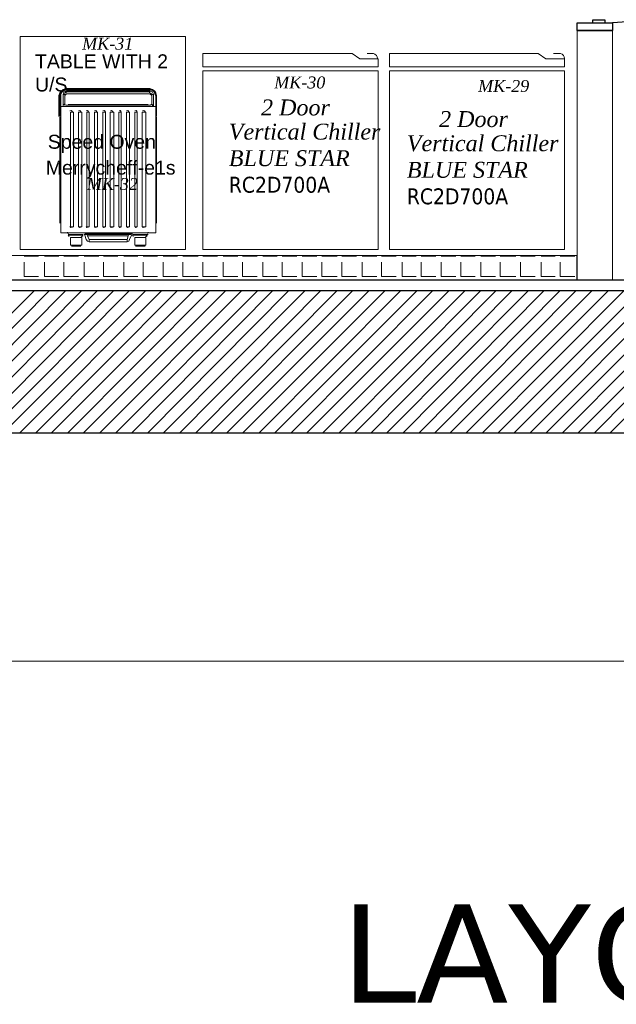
# Model space of a CAD drawing. Header units: millimetres. Extents: x 140304 to 319987, y -10756 to 142544.
# Tile 104 of 203: x 150211 to 152732, y 84516 to 88677. Entities that reach past the tile are written whole.
import ezdxf

# ---------------------------------------------------------------- set-up
doc = ezdxf.new("R2010")
doc.units = ezdxf.units.MM
doc.header["$LTSCALE"] = 10
doc.layers.get('0').update_dxf_attribs({"linetype": 'CONTINUOUS'})
doc.layers.get('Defpoints').update_dxf_attribs({"color": 253, "linetype": 'CONTINUOUS'})
for name, color, linetype, lineweight in [('A wall', 1, 'CONTINUOUS', 15), ('EQUIPMENT', 13, 'CONTINUOUS', 18), ('T', 2, 'CONTINUOUS', 20)]:
    doc.layers.add(name, color=color, linetype=linetype, lineweight=lineweight)
doc.layers.add('hatch', color=7, linetype='CONTINUOUS', lineweight=0, true_color=0x919191)
doc.layers.add('TEXT', color=150, linetype='CONTINUOUS')
doc.styles.get("Standard").update_dxf_attribs({"font": 'verdana.ttf'})

msp = doc.modelspace()

# ---------------------------------------------------------------- linework, layer by layer
for points in [[(152566.6, 88664), (152716.4, 88664)], [(152566.6, 88631.4), (152566.6, 88664)], [(152633.3, 88664), (152633.3, 88677.4)], [(152633.3, 88677.4), (152683.8, 88677.4)], [(152683.8, 88677.4), (152683.8, 88664)], [(152818.7, 88671.4), (152716.4, 88664)], [(152716.4, 88664), (152716.4, 88631.4)], [(152566.6, 88631.4), (152716.4, 88631.4)], [(152716.4, 88631.4), (152566.6, 88631.4)], [(152566.6, 87578.4), (152566.6, 87680.7)], [(144273.2, 87578.4), (155534.3, 87578.4)], [(152566.6, 87578.4), (152716.4, 87578.4)], [(140828, 87532.4), (159965.8, 87532.4)], [(152815.8, 86930.3), (149762.1, 86930.3)]]:
    msp.add_lwpolyline(points)
at = {"layer": 'A wall', "ltscale": 0.25}
for points in [[(152716.4, 88631.4), (152566.6, 88631.4)], [(152566.6, 88631.4), (152566.6, 87578.4)], [(152716.4, 87578.4), (152716.4, 88631.4)], [(152566.6, 87680.7), (141919.5, 87680.7)], [(141817.2, 87578.4), (152566.6, 87578.4)], [(140828, 87532.4), (159965.8, 87532.4)], [(152815.8, 86930.3), (149762.1, 86930.3)]]:
    msp.add_lwpolyline(points, dxfattribs=at)
at = {"layer": 'EQUIPMENT'}
for points in [[(150213, 87705.9), (150213, 88606.2)], [(150213, 88606.2), (150911.4, 88606.2)], [(150911.4, 88606.2), (150911.4, 87705.9)], [(150985.6, 88478.6), (150985.6, 88535)], [(150985.6, 88535), (151616, 88535)], [(151616, 88535), (151648.6, 88511.3)], [(151679.7, 88535), (151702, 88535)], [(151706.4, 88535), (151699, 88535)], [(151712.3, 88532), (151706.4, 88535)], [(151718.3, 88526.2), (151712.3, 88532)], [(151721.2, 88520.2), (151718.3, 88526.2)], [(151722.7, 88512.8), (151721.2, 88520.2)], [(151773.2, 88478.6), (151773.2, 88535)], [(151773.2, 88535), (152402, 88535)], [(152402, 88535), (152434.7, 88511.3)], [(152467.3, 88535), (152491, 88535)], [(152496.9, 88535), (152489.5, 88535)], [(152502.8, 88532), (152496.9, 88535)], [(152508.8, 88526.2), (152502.8, 88532)], [(152511.8, 88520.2), (152508.8, 88526.2)], [(152513.2, 88512.8), (152511.8, 88520.2)], [(151725.7, 88478.6), (150985.6, 88478.6)], [(151648.6, 88511.3), (151725.7, 88511.3)], [(151725.7, 88511.3), (151725.7, 88478.6)], [(152513.2, 88478.6), (151773.2, 88478.6)], [(152434.7, 88511.3), (152513.2, 88511.3)], [(152513.2, 88511.3), (152513.2, 88478.6)], [(151725.7, 88460.8), (150985.6, 88460.8)], [(150985.6, 88460.8), (150985.6, 87705.9)], [(151725.7, 87705.9), (151725.7, 88460.8)], [(152513.2, 88460.8), (151773.2, 88460.8)], [(151773.2, 88460.8), (151773.2, 87705.9)], [(152513.2, 87705.9), (152513.2, 88460.8)], [(150380.6, 88368.9), (150377.5, 88357.1)], [(150377.5, 88357.1), (150377.5, 88268)], [(150388, 88374.8), (150380.6, 88368.9)], [(150388, 88374.8), (150380.6, 88364.5)], [(150380.6, 88364.5), (150380.6, 88354)], [(150380.6, 88354), (150380.6, 88268)], [(150385, 88364.5), (150390.9, 88371.9)], [(150385, 88354), (150385, 88364.5)], [(150385, 88268), (150385, 88354)], [(150395.4, 88382.3), (150388, 88374.8)], [(150398.3, 88382.3), (150388, 88374.8)], [(150390.9, 88371.9), (150398.3, 88379.3)], [(150405.8, 88386.7), (150395.4, 88382.3)], [(150398.3, 88371.9), (150395.4, 88361.5)], [(150402.8, 88361.5), (150395.4, 88361.5)], [(150395.4, 88361.5), (150395.4, 88311.1)], [(150408.7, 88382.3), (150398.3, 88382.3)], [(150398.3, 88379.3), (150408.7, 88379.3)], [(150408.7, 88374.8), (150398.3, 88371.9)], [(150402.8, 88368.9), (150408.7, 88371.9)], [(150402.8, 88361.5), (150402.8, 88368.9)], [(150402.8, 88357.1), (150408.7, 88364.5)], [(150402.8, 88361.5), (150402.8, 88318.5)], [(150402.8, 88318.5), (150402.8, 88361.5)], [(150761.7, 88386.7), (150405.8, 88386.7)], [(150405.8, 88374.8), (150407.2, 88368.9)], [(150408.7, 88382.3), (150761.7, 88382.3)], [(150761.7, 88379.3), (150408.7, 88379.3)], [(150408.7, 88374.8), (150761.7, 88374.8)], [(150761.7, 88371.9), (150408.7, 88371.9)], [(150408.7, 88364.5), (150761.7, 88364.5)], [(150760.2, 88368.9), (150761.7, 88374.8)], [(150772, 88382.3), (150761.7, 88386.7)], [(150761.7, 88382.3), (150772, 88382.3)], [(150772, 88379.3), (150761.7, 88379.3)], [(150761.7, 88374.8), (150772, 88371.9)], [(150761.7, 88364.5), (150769.1, 88357.1)], [(150769.1, 88361.5), (150764.6, 88368.9)], [(150769.1, 88361.5), (150769.1, 88318.5)], [(150769.1, 88361.5), (150776.5, 88361.5)], [(150769.1, 88318.5), (150769.1, 88361.5)], [(150782.5, 88374.8), (150772, 88382.3)], [(150772, 88382.3), (150782.5, 88374.8)], [(150779.5, 88371.9), (150772, 88379.3)], [(150772, 88371.9), (150776.5, 88361.5)], [(150776.5, 88361.5), (150776.5, 88311.1)], [(150782.5, 88364.5), (150779.5, 88371.9)], [(150786.9, 88368.9), (150782.5, 88374.8)], [(150782.5, 88374.8), (150786.9, 88364.5)], [(150786.9, 88354), (150782.5, 88364.5)], [(150789.9, 88357.1), (150786.9, 88368.9)], [(150786.9, 88364.5), (150789.9, 88354)], [(150786.9, 88268), (150786.9, 88354)], [(150789.9, 88268), (150789.9, 88357.1)], [(150789.9, 88354), (150789.9, 88268)], [(150385, 88311.1), (150782.5, 88311.1)], [(150385, 88311.1), (150385, 88268)], [(150385, 88311.1), (150782.5, 88311.1)], [(150786.9, 88311.1), (150385, 88311.1)], [(150385, 88308.1), (150385, 87777.2)], [(150402.8, 88318.5), (150395.4, 88318.5)], [(150405.8, 88315.5), (150395.4, 88318.5)], [(150395.4, 88318.5), (150405.8, 88315.5)], [(150395.4, 88318.5), (150395.4, 88311.1)], [(150398.3, 88320), (150402.8, 88315.5)], [(150398.3, 88320), (150402.8, 88315.5)], [(150398.3, 88320), (150402.8, 88315.5)], [(150416.1, 88315.5), (150405.8, 88315.5)], [(150405.8, 88315.5), (150416.1, 88315.5)], [(150416.1, 88318.5), (150426.6, 88318.5)], [(150416.1, 88315.5), (150426.6, 88315.5)], [(150416.1, 88315.5), (150426.6, 88315.5)], [(150426.6, 88315.5), (150416.1, 88315.5)], [(150426.6, 88311.1), (150416.1, 88311.1)], [(150416.1, 88311.1), (150462.1, 88311.1)], [(150426.6, 88318.5), (150420.6, 88318.5)], [(150426.6, 88318.5), (150420.6, 88318.5)], [(150462.1, 88318.5), (150426.6, 88318.5)], [(150426.6, 88318.5), (150462.1, 88318.5)], [(150462.1, 88318.5), (150426.6, 88318.5)], [(150426.6, 88315.5), (150462.1, 88315.5)], [(150426.6, 88315.5), (150462.1, 88315.5)], [(150462.1, 88315.5), (150426.6, 88315.5)], [(150462.1, 88311.1), (150426.6, 88311.1)], [(150462.1, 88318.5), (150708.3, 88318.5)], [(150708.3, 88318.5), (150462.1, 88318.5)], [(150462.1, 88315.5), (150469.5, 88315.5)], [(150469.5, 88315.5), (150462.1, 88315.5)], [(150462.1, 88315.5), (150708.3, 88315.5)], [(150466.6, 88311.1), (150705.4, 88311.1)], [(150700.9, 88315.5), (150469.5, 88315.5)], [(150520, 88318.5), (150652, 88318.5)], [(150708.3, 88315.5), (150700.9, 88315.5)], [(150700.9, 88315.5), (150708.3, 88315.5)], [(150708.3, 88318.5), (150740.9, 88318.5)], [(150708.3, 88318.5), (150740.9, 88318.5)], [(150743.9, 88318.5), (150708.3, 88318.5)], [(150708.3, 88315.5), (150743.9, 88315.5)], [(150743.9, 88315.5), (150708.3, 88315.5)], [(150708.3, 88315.5), (150743.9, 88315.5)], [(150743.9, 88311.1), (150708.3, 88311.1)], [(150708.3, 88311.1), (150754.3, 88311.1)], [(150740.9, 88318.5), (150751.3, 88318.5)], [(150740.9, 88318.5), (150751.3, 88318.5)], [(150754.3, 88318.5), (150743.9, 88318.5)], [(150743.9, 88315.5), (150751.3, 88315.5)], [(150754.3, 88315.5), (150743.9, 88315.5)], [(150743.9, 88315.5), (150751.3, 88315.5)], [(150754.3, 88311.1), (150743.9, 88311.1)], [(150754.3, 88315.5), (150764.6, 88315.5)], [(150764.6, 88315.5), (150754.3, 88315.5)], [(150763.2, 88315.5), (150769.1, 88320)], [(150763.2, 88315.5), (150769.1, 88320)], [(150763.2, 88315.5), (150769.1, 88320)], [(150764.6, 88315.5), (150772, 88318.5)], [(150772, 88318.5), (150764.6, 88315.5)], [(150772, 88318.5), (150772, 88311.1)], [(150786.9, 88268), (150786.9, 88311.1)], [(150786.9, 87777.2), (150786.9, 88308.1)], [(150380.6, 88265.1), (150380.6, 87817.2)], [(150380.6, 87817.2), (150380.6, 88265.1)], [(150385, 87820.1), (150385, 88265.1)], [(150429.5, 88293.2), (150423.5, 88291.8)], [(150429.5, 88293.2), (150423.5, 88291.8)], [(150426.6, 88285.9), (150426.6, 87802.4)], [(150426.6, 88285.9), (150438.4, 88285.9)], [(150426.6, 87802.4), (150426.6, 88285.9)], [(150434, 88288.8), (150429.5, 88293.2)], [(150434, 88288.8), (150429.5, 88293.2)], [(150438.4, 87802.4), (150438.4, 88285.9)], [(150438.4, 88285.9), (150438.4, 87802.4)], [(150465.1, 88293.2), (150459.2, 88291.8)], [(150465.1, 88293.2), (150459.2, 88291.8)], [(150459.2, 88285.9), (150459.2, 87802.4)], [(150459.2, 88285.9), (150474, 88285.9)], [(150459.2, 87802.4), (150459.2, 88285.9)], [(150469.5, 88288.8), (150465.1, 88293.2)], [(150469.5, 88288.8), (150465.1, 88293.2)], [(150474, 87802.4), (150474, 88285.9)], [(150474, 88285.9), (150474, 87802.4)], [(150497.7, 88293.2), (150491.8, 88291.8)], [(150497.7, 88293.2), (150491.8, 88291.8)], [(150494.7, 88285.9), (150494.7, 87802.4)], [(150494.7, 88285.9), (150505.1, 88285.9)], [(150494.7, 87802.4), (150494.7, 88285.9)], [(150502.1, 88288.8), (150497.7, 88293.2)], [(150502.1, 88288.8), (150497.7, 88293.2)], [(150505.1, 87802.4), (150505.1, 88285.9)], [(150505.1, 88285.9), (150505.1, 87802.4)], [(150533.3, 88293.2), (150527.4, 88291.8)], [(150533.3, 88293.2), (150527.4, 88291.8)], [(150527.4, 88285.9), (150527.4, 87802.4)], [(150527.4, 88285.9), (150540.7, 88285.9)], [(150527.4, 87802.4), (150527.4, 88285.9)], [(150537.7, 88288.8), (150533.3, 88293.2)], [(150537.7, 88288.8), (150533.3, 88293.2)], [(150540.7, 87802.4), (150540.7, 88285.9)], [(150540.7, 88285.9), (150540.7, 87802.4)], [(150568.9, 88293.2), (150562.9, 88291.8)], [(150568.9, 88293.2), (150562.9, 88291.8)], [(150562.9, 88285.9), (150562.9, 87802.4)], [(150562.9, 88285.9), (150573.4, 88285.9)], [(150562.9, 87802.4), (150562.9, 88285.9)], [(150573.4, 88288.8), (150568.9, 88293.2)], [(150573.4, 88288.8), (150568.9, 88293.2)], [(150573.4, 87802.4), (150573.4, 88285.9)], [(150573.4, 88285.9), (150573.4, 87802.4)], [(150594.1, 88285.9), (150594.1, 87802.4)], [(150594.1, 88285.9), (150608.9, 88285.9)], [(150594.1, 87802.4), (150594.1, 88285.9)], [(150600, 88293.2), (150595.6, 88291.8)], [(150600, 88293.2), (150595.6, 88291.8)], [(150604.5, 88288.8), (150600, 88293.2)], [(150604.5, 88288.8), (150600, 88293.2)], [(150608.9, 87802.4), (150608.9, 88285.9)], [(150608.9, 88285.9), (150608.9, 87802.4)], [(150629.7, 88285.9), (150629.7, 87802.4)], [(150629.7, 88285.9), (150640.1, 88285.9)], [(150629.7, 87802.4), (150629.7, 88285.9)], [(150635.7, 88293.2), (150631.2, 88291.8)], [(150635.7, 88293.2), (150631.2, 88291.8)], [(150640.1, 88288.8), (150635.7, 88293.2)], [(150640.1, 88288.8), (150635.7, 88293.2)], [(150640.1, 87802.4), (150640.1, 88285.9)], [(150640.1, 88285.9), (150640.1, 87802.4)], [(150668.3, 88293.2), (150662.3, 88291.8)], [(150668.3, 88293.2), (150662.3, 88291.8)], [(150662.3, 88285.9), (150662.3, 87802.4)], [(150662.3, 88285.9), (150675.7, 88285.9)], [(150662.3, 87802.4), (150662.3, 88285.9)], [(150672.7, 88288.8), (150668.3, 88293.2)], [(150672.7, 88288.8), (150668.3, 88293.2)], [(150675.7, 87802.4), (150675.7, 88285.9)], [(150675.7, 88285.9), (150675.7, 87802.4)], [(150703.9, 88293.2), (150697.9, 88291.8)], [(150703.9, 88293.2), (150697.9, 88291.8)], [(150697.9, 88285.9), (150697.9, 87802.4)], [(150697.9, 88285.9), (150708.3, 88285.9)], [(150697.9, 87802.4), (150697.9, 88285.9)], [(150708.3, 88288.8), (150703.9, 88293.2)], [(150708.3, 88288.8), (150703.9, 88293.2)], [(150708.3, 87802.4), (150708.3, 88285.9)], [(150708.3, 88285.9), (150708.3, 87802.4)], [(150729.1, 88285.9), (150729.1, 87802.4)], [(150729.1, 88285.9), (150743.9, 88285.9)], [(150729.1, 87802.4), (150729.1, 88285.9)], [(150736.5, 88293.2), (150730.6, 88291.8)], [(150736.5, 88293.2), (150730.6, 88291.8)], [(150740.9, 88288.8), (150736.5, 88293.2)], [(150740.9, 88288.8), (150736.5, 88293.2)], [(150743.9, 87802.4), (150743.9, 88285.9)], [(150743.9, 88285.9), (150743.9, 87802.4)], [(150786.9, 88265.1), (150786.9, 87820.1)], [(150789.9, 87817.2), (150789.9, 88265.1)], [(150789.9, 87817.2), (150789.9, 88265.1)], [(150385, 87777.2), (150786.9, 87777.2)], [(150385, 87777.2), (150786.9, 87777.2)], [(150416.1, 87772.7), (150413.2, 87778.7)], [(150416.1, 87769.8), (150479.9, 87769.8)], [(150416.1, 87768.2), (150420.6, 87760.9)], [(150479.9, 87766.7), (150416.1, 87766.7)], [(150423.5, 87803.8), (150428, 87799.4)], [(150423.5, 87803.8), (150428, 87799.4)], [(150426.6, 87802.4), (150438.4, 87802.4)], [(150428, 87799.4), (150434, 87800.9)], [(150428, 87799.4), (150434, 87800.9)], [(150459.2, 87803.8), (150463.6, 87799.4)], [(150459.2, 87803.8), (150463.6, 87799.4)], [(150459.2, 87802.4), (150474, 87802.4)], [(150463.6, 87799.4), (150469.5, 87800.9)], [(150463.6, 87799.4), (150469.5, 87800.9)], [(150484.3, 87769.8), (150494.7, 87769.8)], [(150497.7, 87774.2), (150487.3, 87774.2)], [(150487.3, 87769.8), (150494.7, 87769.8)], [(150494.7, 87769.8), (150487.3, 87769.8)], [(150487.3, 87766.7), (150491.8, 87749)], [(150491.8, 87803.8), (150494.7, 87799.4)], [(150491.8, 87803.8), (150494.7, 87799.4)], [(150494.7, 87802.4), (150505.1, 87802.4)], [(150494.7, 87799.4), (150500.7, 87800.9)], [(150494.7, 87799.4), (150500.7, 87800.9)], [(150494.7, 87769.8), (150527.4, 87769.8)], [(150497.7, 87763.8), (150494.7, 87769.8)], [(150527.4, 87774.2), (150497.7, 87774.2)], [(150520, 87769.8), (150583.7, 87769.8)], [(150527.4, 87803.8), (150530.3, 87799.4)], [(150527.4, 87803.8), (150530.3, 87799.4)], [(150527.4, 87802.4), (150540.7, 87802.4)], [(150583.7, 87774.2), (150527.4, 87774.2)], [(150527.4, 87769.8), (150583.7, 87769.8)], [(150530.3, 87799.4), (150536.3, 87800.9)], [(150530.3, 87799.4), (150536.3, 87800.9)], [(150562.9, 87803.8), (150566, 87799.4)], [(150562.9, 87803.8), (150566, 87799.4)], [(150562.9, 87802.4), (150573.4, 87802.4)], [(150566, 87799.4), (150571.8, 87800.9)], [(150566, 87799.4), (150571.8, 87800.9)], [(150583.7, 87774.2), (150644.5, 87774.2)], [(150644.5, 87769.8), (150583.7, 87769.8)], [(150647.5, 87769.8), (150583.7, 87769.8)], [(150594.1, 87803.8), (150598.6, 87799.4)], [(150594.1, 87803.8), (150598.6, 87799.4)], [(150594.1, 87802.4), (150608.9, 87802.4)], [(150598.6, 87799.4), (150604.5, 87800.9)], [(150598.6, 87799.4), (150604.5, 87800.9)], [(150629.7, 87803.8), (150634.1, 87799.4)], [(150629.7, 87803.8), (150634.1, 87799.4)], [(150629.7, 87802.4), (150640.1, 87802.4)], [(150634.1, 87799.4), (150640.1, 87800.9)], [(150634.1, 87799.4), (150640.1, 87800.9)], [(150644.5, 87774.2), (150672.7, 87774.2)], [(150672.7, 87769.8), (150644.5, 87769.8)], [(150654.9, 87769.8), (150647.5, 87769.8)], [(150662.3, 87803.8), (150666.8, 87799.4)], [(150662.3, 87803.8), (150666.8, 87799.4)], [(150662.3, 87802.4), (150675.7, 87802.4)], [(150666.8, 87799.4), (150671.2, 87800.9)], [(150666.8, 87799.4), (150671.2, 87800.9)], [(150669.7, 87763.8), (150672.7, 87769.8)], [(150672.7, 87774.2), (150683.1, 87774.2)], [(150683.1, 87769.8), (150672.7, 87769.8)], [(150672.7, 87769.8), (150680.1, 87769.8)], [(150683.1, 87769.8), (150672.7, 87769.8)], [(150683.1, 87766.7), (150675.7, 87749)], [(150687.5, 87774.2), (150680.1, 87769.8)], [(150754.3, 87769.8), (150687.5, 87769.8)], [(150687.5, 87768.2), (150690.5, 87760.9)], [(150687.5, 87766.7), (150751.3, 87766.7)], [(150697.9, 87803.8), (150702.3, 87799.4)], [(150697.9, 87803.8), (150702.3, 87799.4)], [(150697.9, 87802.4), (150708.3, 87802.4)], [(150702.3, 87799.4), (150706.8, 87800.9)], [(150702.3, 87799.4), (150706.8, 87800.9)], [(150729.1, 87803.8), (150733.5, 87799.4)], [(150729.1, 87803.8), (150733.5, 87799.4)], [(150729.1, 87802.4), (150743.9, 87802.4)], [(150733.5, 87799.4), (150739.4, 87800.9)], [(150733.5, 87799.4), (150739.4, 87800.9)], [(150754.3, 87780.1), (150751.3, 87774.2)], [(150426.6, 87756.4), (150426.6, 87723.8)], [(150426.6, 87756.4), (150474, 87756.4)], [(150426.6, 87723.8), (150474, 87723.8)], [(150471, 87759.3), (150478.4, 87763.8)], [(150474, 87723.8), (150474, 87756.4)], [(150497.7, 87741.6), (150491.8, 87749)], [(150505.1, 87749), (150497.7, 87763.8)], [(150669.7, 87763.8), (150497.7, 87763.8)], [(150505.1, 87738.6), (150497.7, 87741.6)], [(150505.1, 87749), (150505.1, 87741.6)], [(150505.1, 87749), (150665.3, 87749)], [(150665.3, 87738.6), (150505.1, 87738.6)], [(150665.3, 87749), (150669.7, 87763.8)], [(150665.3, 87749), (150665.3, 87741.6)], [(150665.3, 87738.6), (150672.7, 87741.6)], [(150672.7, 87741.6), (150675.7, 87749)], [(150697.9, 87756.4), (150697.9, 87723.8)], [(150743.9, 87756.4), (150697.9, 87756.4)], [(150697.9, 87723.8), (150743.9, 87723.8)], [(150742.4, 87759.3), (150749.8, 87763.8)], [(150743.9, 87723.8), (150743.9, 87756.4)], [(150911.4, 87705.9), (150213, 87705.9)], [(150469.5, 87720.8), (150430.9, 87720.8)], [(150740.9, 87720.8), (150700.9, 87720.8)], [(150985.6, 87705.9), (151725.7, 87705.9)], [(151773.2, 87705.9), (152513.2, 87705.9)]]:
    msp.add_lwpolyline(points, dxfattribs=at)
at = {"layer": 'hatch', "color": 5, "true_color": 0x0e19f1}
for points in [[(150230.7, 87677.8), (150291.5, 87677.8)], [(150230.7, 87591.8), (150230.7, 87652.6)], [(150316.7, 87677.8), (150377.5, 87677.8)], [(150316.7, 87591.8), (150316.7, 87652.6)], [(150398.3, 87677.8), (150459.2, 87677.8)], [(150398.3, 87591.8), (150398.3, 87652.6)], [(150484.3, 87677.8), (150545.2, 87677.8)], [(150484.3, 87591.8), (150484.3, 87652.6)], [(150566, 87677.8), (150626.7, 87677.8)], [(150566, 87591.8), (150566, 87652.6)], [(150652, 87677.8), (150711.2, 87677.8)], [(150652, 87591.8), (150652, 87652.6)], [(150733.5, 87677.8), (150794.3, 87677.8)], [(150733.5, 87591.8), (150733.5, 87652.6)], [(150818, 87677.8), (150878.8, 87677.8)], [(150818, 87591.8), (150818, 87652.6)], [(150901.1, 87677.8), (150964.8, 87677.8)], [(150901.1, 87591.8), (150901.1, 87652.6)], [(150985.6, 87677.8), (151046.5, 87677.8)], [(150985.6, 87591.8), (150985.6, 87652.6)], [(151071.6, 87677.8), (151132.5, 87677.8)], [(151071.6, 87591.8), (151071.6, 87652.6)], [(151153.3, 87677.8), (151214.1, 87677.8)], [(151153.3, 87591.8), (151153.3, 87652.6)], [(151239.3, 87677.8), (151298.6, 87677.8)], [(151239.3, 87591.8), (151239.3, 87652.6)], [(151320.8, 87677.8), (151381.6, 87677.8)], [(151320.8, 87591.8), (151320.8, 87652.6)], [(151405.3, 87677.8), (151466.1, 87677.8)], [(151405.3, 87591.8), (151405.3, 87652.6)], [(151488.4, 87677.8), (151552.1, 87677.8)], [(151488.4, 87591.8), (151488.4, 87652.6)], [(151572.9, 87677.8), (151633.8, 87677.8)], [(151572.9, 87591.8), (151572.9, 87652.6)], [(151658.9, 87677.8), (151719.8, 87677.8)], [(151658.9, 87591.8), (151658.9, 87652.6)], [(151740.6, 87677.8), (151801.4, 87677.8)], [(151740.6, 87591.8), (151740.6, 87652.6)], [(151826.6, 87677.8), (151885.9, 87677.8)], [(151826.6, 87591.8), (151826.6, 87652.6)], [(151908.1, 87677.8), (151968.9, 87677.8)], [(151908.1, 87591.8), (151908.1, 87652.6)], [(151992.6, 87677.8), (152053.4, 87677.8)], [(151992.6, 87591.8), (151992.6, 87652.6)], [(152075.7, 87677.8), (152135.1, 87677.8)], [(152075.7, 87591.8), (152075.7, 87652.6)], [(152160.2, 87677.8), (152221.1, 87677.8)], [(152160.2, 87591.8), (152160.2, 87652.6)], [(152241.9, 87677.8), (152307.1, 87677.8)], [(152241.9, 87591.8), (152241.9, 87652.6)], [(152327.9, 87677.8), (152388.7, 87677.8)], [(152327.9, 87591.8), (152327.9, 87652.6)], [(152413.9, 87677.8), (152473.2, 87677.8)], [(152413.9, 87591.8), (152413.9, 87652.6)], [(152495.4, 87677.8), (152556.2, 87677.8)], [(152495.4, 87591.8), (152495.4, 87652.6)], [(150230.7, 87591.8), (150291.5, 87591.8)], [(150316.7, 87591.8), (150377.5, 87591.8)], [(150398.3, 87591.8), (150459.2, 87591.8)], [(150484.3, 87591.8), (150545.2, 87591.8)], [(150566, 87591.8), (150626.7, 87591.8)], [(150652, 87591.8), (150711.2, 87591.8)], [(150733.5, 87591.8), (150794.3, 87591.8)], [(150818, 87591.8), (150878.8, 87591.8)], [(150901.1, 87591.8), (150964.8, 87591.8)], [(150985.6, 87591.8), (151046.5, 87591.8)], [(151071.6, 87591.8), (151132.5, 87591.8)], [(151153.3, 87591.8), (151214.1, 87591.8)], [(151239.3, 87591.8), (151298.6, 87591.8)], [(151320.8, 87591.8), (151381.6, 87591.8)], [(151405.3, 87591.8), (151466.1, 87591.8)], [(151488.4, 87591.8), (151552.1, 87591.8)], [(151572.9, 87591.8), (151633.8, 87591.8)], [(151658.9, 87591.8), (151719.8, 87591.8)], [(151740.6, 87591.8), (151801.4, 87591.8)], [(151826.6, 87591.8), (151885.9, 87591.8)], [(151908.1, 87591.8), (151968.9, 87591.8)], [(151992.6, 87591.8), (152053.4, 87591.8)], [(152075.7, 87591.8), (152135.1, 87591.8)], [(152160.2, 87591.8), (152221.1, 87591.8)], [(152241.9, 87591.8), (152307.1, 87591.8)], [(152327.9, 87591.8), (152388.7, 87591.8)], [(152413.9, 87591.8), (152473.2, 87591.8)], [(152495.4, 87591.8), (152556.2, 87591.8)]]:
    msp.add_lwpolyline(points, dxfattribs=at)
at = {"layer": 'hatch'}
for points in [[(149673.1, 86930.3), (150273.8, 87532.4)], [(149739.9, 86930.3), (150337.5, 87532.4)], [(149808.1, 86930.3), (150405.8, 87532.4)], [(149874.8, 86930.3), (150474, 87532.4)], [(149943, 86930.3), (150540.7, 87532.4)], [(150011.3, 86930.3), (150608.9, 87532.4)], [(150075, 86930.3), (150675.7, 87532.4)], [(150141.8, 86930.3), (150743.9, 87532.4)], [(150210, 86930.3), (150812.1, 87532.4)], [(150278.2, 86930.3), (150878.8, 87532.4)], [(150344.9, 86930.3), (150947.1, 87532.4)], [(150413.2, 86930.3), (151013.9, 87532.4)], [(150479.9, 86930.3), (151082, 87532.4)], [(150548.1, 86930.3), (151150.2, 87532.4)], [(150616.3, 86930.3), (151217, 87532.4)], [(150683.1, 86930.3), (151280.8, 87532.4)], [(150751.3, 86930.3), (151349, 87532.4)], [(150818, 86930.3), (151417.2, 87532.4)], [(150886.3, 86930.3), (151484, 87532.4)], [(150954.5, 86930.3), (151552.1, 87532.4)], [(151018.2, 86930.3), (151618.9, 87532.4)], [(151085, 86930.3), (151687.2, 87532.4)], [(151153.3, 86930.3), (151755.4, 87532.4)], [(151221.5, 86930.3), (151822.1, 87532.4)], [(151288.2, 86930.3), (151890.3, 87532.4)], [(151356.4, 86930.3), (151957.1, 87532.4)], [(151423.2, 86930.3), (152025.3, 87532.4)], [(151491.4, 86930.3), (152093.5, 87532.4)], [(151559.6, 86930.3), (152160.2, 87532.4)], [(151626.3, 86930.3), (152224, 87532.4)], [(151694.6, 86930.3), (152292.2, 87532.4)], [(151761.3, 86930.3), (152360.5, 87532.4)], [(151829.5, 86930.3), (152427.2, 87532.4)], [(151897.7, 86930.3), (152495.4, 87532.4)], [(151964.5, 86930.3), (152562.2, 87532.4)], [(152028.3, 86930.3), (152630.4, 87532.4)], [(152096.5, 86930.3), (152698.6, 87532.4)], [(152164.7, 86930.3), (152765.3, 87532.4)], [(152231.4, 86930.3), (152833.5, 87532.4)], [(152299.6, 86930.3), (152900.3, 87532.4)], [(152366.4, 86930.3), (152968.6, 87532.4)], [(152434.7, 86930.3), (153036.8, 87532.4)], [(152502.8, 86930.3), (153103.5, 87532.4)], [(152569.6, 86930.3), (153171.7, 87532.4)], [(152637.8, 86930.3), (153235.5, 87532.4)], [(152704.6, 86930.3), (153303.7, 87532.4)]]:
    msp.add_lwpolyline(points, dxfattribs=at)
at = {"layer": 'T'}
msp.add_lwpolyline([(140304.4, 85966.3), (167058.2, 85966.3)], dxfattribs=at)

# ---------------------------------------------------------------- texts
at = {"layer": 'Defpoints', "lineweight": 5, "insert": (151570, 84938), "char_height": 414.72, "width": 6807.576, "attachment_point": 1}
msp.add_mtext('LAYOUT PLAN', dxfattribs=at)
at = {"layer": 'TEXT', "color": 1, "char_height": 50.448, "attachment_point": 7}
for s, insert in [('{\\fTimes New Roman|b0|i1|c0|p18;MK-31}', (150475.3, 88550.2)), ('{\\fTimes New Roman|b0|i1|c0|p18;MK-30}', (151286.7, 88386.1)), ('{\\fTimes New Roman|b0|i1|c0|p18;MK-29}', (152148.2, 88371.1)), ('{\\fTimes New Roman|b0|i1|c0|p18;MK-32}', (150495.1, 87957))]:
    msp.add_mtext(s, dxfattribs=dict(at, insert=insert))
at = {"layer": 'TEXT', "insert": (150276.2, 88373.2), "char_height": 58.857, "width": 647.703, "attachment_point": 7}
msp.add_mtext('{\\fArial|b0|i0|c0|p18;TABLE WITH 2 U/S}', dxfattribs=at)
at = {"layer": 'TEXT', "attachment_point": 7}
for s, insert, char_height in [('{\\fTimes New Roman|b0|i1|c0|p18;2 Door}', (151231.1, 88271.9), 67.265), ('{\\fTimes New Roman|b0|i1|c0|p18;2 Door}', (151983.3, 88222.8), 67.265), ('{\\fTimes New Roman|b0|i1|c0|p18;Vertical Chiller\\PBLUE STAR\\P\\fTahoma|b0|i0|c0|p34;RC2D700A}', (151094.9, 87945), 67.265), ('{\\fTimes New Roman|b0|i1|c0|p18;Vertical Chiller\\PBLUE STAR\\P\\fTahoma|b0|i0|c0|p34;RC2D700A}', (151847.1, 87895.9), 67.265), ('{\\fArial|b0|i0|c0|p18;Speed Oven}', (150330.1, 88114.2), 58.857), ('{\\fArial|b0|i0|c0|p18;Merrycheff-e1s}', (150321.7, 88004.9), 58.857)]:
    msp.add_mtext(s, dxfattribs=dict(at, insert=insert, char_height=char_height))

doc.saveas('drawing.dxf')
